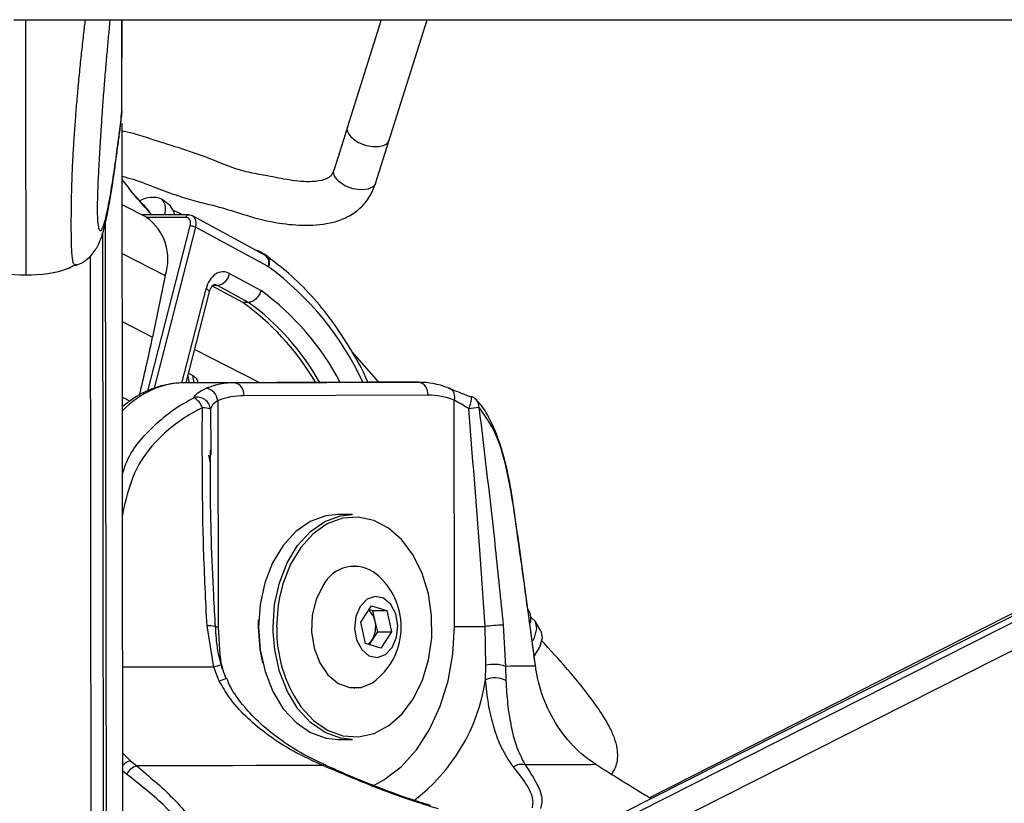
# Model space of a CAD drawing. Header units: millimetres. Extents: x 1471 to 17407, y 627 to 16320.
# Tile 25 of 74: x 6311 to 6465, y 5779 to 5901. Entities that reach past the tile are written whole.
import ezdxf

# ---------------------------------------------------------------- set-up
doc = ezdxf.new("R2010")
doc.units = ezdxf.units.MM
doc.header["$LTSCALE"] = 2
doc.layers.add('COMPONENT_GEOMETRY', color=7, linetype='Continuous')
doc.styles.add('SLDTEXTSTYLE0', font='TXT', dxfattribs={"width": 0.75})
doc.dimstyles.new('SLDDIMSTYLE0', dxfattribs={"dimtxt": 100, "dimasz": 6.604, "dimexe": 0, "dimexo": 0.0625, "dimgap": 25, "dimtad": 0, "dimtih": 1, "dimtoh": 1, "dimdec": 1, "dimrnd": 1e-09, "dimzin": 12, "dimdsep": 46, "dimtxsty": 'SLDTEXTSTYLE0', "dimsah": 1, "dimcen": 0.09, "dimadec": 0, "dimazin": 3, "dimtfac": 1, "dimtdec": 1, "dimtofl": 0, "dimtmove": 0, "dimatfit": 3, "dimfxl": 1, "dimfrac": 2, "dimtolj": 1, "dimtzin": 12, "dimarcsym": 0})

# ---------------------------------------------------------------- blocks, each defined once
blk = doc.blocks.new('_D_6')
at = {"layer": 'COMPONENT_GEOMETRY', "color": 7}
for p, q in [((7620.39, 5900.55), (7620.39, 3831.64)), ((7420.32, 3811.33), (7389.85, 3811.33)), ((7389.85, 3811.33), (7389.85, 3652.58)), ((7820.46, 3811.33), (7850.93, 3811.33)), ((7850.93, 3811.33), (7850.93, 3652.58)), ((7389.85, 3652.58), (7420.32, 3652.58)), ((7850.93, 3652.58), (7820.46, 3652.58)), ((7620.39, 1434.05), (7620.39, 3502.96)), ((3768.31, 1434.05), (7626.74, 1434.05))]:
    blk.add_line(p, q, dxfattribs=at)
for points in [[(7620.39, 5900.55), (7619.37, 5893.95), (7621.4, 5893.95)], [(7620.39, 1434.05), (7621.4, 1440.65), (7619.37, 1440.65)]]:
    blk.add_solid(points, dxfattribs=at)
at = {"layer": 'COMPONENT_GEOMETRY', "color": 7, "char_height": 100, "attachment_point": 1, "style": 'SLDTEXTSTYLE0'}
for s, insert in [('7\'3.92"', (7420.32, 3781.48)), ('2233.3', (7417.19, 3631.87))]:
    blk.add_mtext(s, dxfattribs=dict(at, insert=insert))

msp = doc.modelspace()

# ---------------------------------------------------------------- linework, layer by layer
at = {"color": 7, "linetype": 'Continuous', "lineweight": 25}
for p, q in [((6310.54, 5900.55), (8850.45, 5900.55)), ((6327.34, 5886.01), (6327.32, 5900.55)), ((6327.34, 5888.25), (6327.32, 5900.55)), ((6327.34, 5886.34), (6327.32, 5900.55)), ((6327.34, 5887.84), (6327.32, 5900.55)), ((6327.34, 5886.01), (6327.33, 5900.55)), ((6327.33, 5900.55), (6327.33, 5894.91)), ((6367.68, 5900.55), (6362.38, 5883.72)), ((6368.87, 5881.68), (6374.81, 5900.55)), ((6649.33, 5900.55), (6405.45, 5777.28)), ((6647.5, 5900.55), (6409.42, 5779.58)), ((6327.33, 5894.91), (6327.33, 5894.71)), ((6327.34, 5893.01), (6327.33, 5894.91)), ((6327.34, 5893), (6327.33, 5894.51)), ((6327.34, 5893.01), (6327.34, 5893)), ((6327.34, 5886.33), (6327.34, 5887.84)), ((6327.34, 5886.33), (6327.28, 5885.7)), ((6327.34, 5886.34), (6327.34, 5886.33)), ((6327.5, 5767.87), (6327.35, 5884.41)), ((6362.43, 5883.86), (6360.3, 5877.12)), ((6366.79, 5875.08), (6368.91, 5881.81)), ((6327.36, 5875.7), (6327.36, 5876.23)), ((6328.44, 5874.35), (6327.36, 5875.7)), ((6334.95, 5871.54), (6333.59, 5872.61)), ((6331.15, 5869.83), (6327.36, 5871.78)), ((6337.71, 5870.21), (6330.42, 5870.21)), ((6336.64, 5870.21), (6336.32, 5870.46)), ((6349.65, 5863.91), (6338.31, 5870.06)), ((6350.11, 5862.16), (6338.79, 5868.29)), ((6324.53, 5744.87), (6324.37, 5867.47)), ((6324.5, 5767.88), (6324.37, 5867.47)), ((6322.37, 5863.76), (6322.51, 5762.07)), ((6349.69, 5864.09), (6349.57, 5864.16)), ((6349.89, 5863.76), (6349.65, 5863.91)), ((6349.8, 5863.98), (6350.49, 5863.29)), ((6350.53, 5863.27), (6350.29, 5863.53)), ((6334.07, 5860.77), (6332.11, 5851.19)), ((6344.09, 5861.1), (6348.99, 5858.44)), ((6342.2, 5859.23), (6341.3, 5859.2)), ((6346.13, 5856.58), (6341.3, 5859.2)), ((6347.04, 5856.6), (6342.2, 5859.23)), ((6337.31, 5844.1), (6340.94, 5858.23)), ((6347.04, 5856.6), (6346.13, 5856.58)), ((6367.3, 5844.18), (6363.14, 5848.91)), ((6337.7, 5845.59), (6338.35, 5845.25)), ((6365.74, 5844.18), (6337.1, 5844.1)), ((6344.89, 5844.1), (6337.1, 5844.1)), ((6339.21, 5844.11), (6339.19, 5844.18)), ((6344.89, 5844.1), (6373.53, 5844.18)), ((6373.53, 5844.18), (6365.74, 5844.18)), ((6374.95, 5842.18), (6346.31, 5842.1)), ((6342.24, 5841.33), (6342.29, 5806.09)), ((6379.06, 5806.19), (6379.01, 5841.43)), ((6341.16, 5833.69), (6341.16, 5832.92)), ((6363.22, 5823.64), (6360.96, 5823.64)), ((6363.55, 5815.64), (6363.5, 5815.64)), ((6364.51, 5806.88), (6366.15, 5809.44)), ((6366.15, 5809.44), (6368.55, 5808.7)), ((6365.79, 5808.87), (6366.34, 5808.7)), ((6366.34, 5808.7), (6368.55, 5808.7)), ((6366.34, 5808.7), (6366.71, 5807.05)), ((6368.55, 5808.7), (6369.29, 5805.4)), ((6390.74, 5808.52), (6390.51, 5808.9)), ((6341.62, 5799.89), (6340.58, 5806.3)), ((6348.58, 5806.11), (6348.61, 5807.25)), ((6365.25, 5803.58), (6364.51, 5806.88)), ((6366.71, 5807.05), (6367.09, 5805.4)), ((6386.66, 5806.42), (6387.03, 5800.01)), ((6392.52, 5805.54), (6391.63, 5807.03)), ((6367.09, 5805.4), (6366.26, 5804.12)), ((6367.09, 5805.4), (6369.29, 5805.4)), ((6369.29, 5805.4), (6367.64, 5802.84)), ((6383.96, 5800.19), (6383.83, 5806.2)), ((6367.64, 5802.84), (6365.25, 5803.58)), ((6366.26, 5804.12), (6365.8, 5803.41)), ((6383.91, 5797.93), (6383.96, 5800.19)), ((6342.49, 5797.7), (6341.62, 5799.89)), ((6387.03, 5800.01), (6387.08, 5797.82)), ((6363.5, 5796.64), (6363.55, 5796.64)), ((6360.96, 5788.64), (6363.22, 5788.64)), ((6328.66, 5785.32), (6329.64, 5784.55)), ((6401.09, 5784.74), (6399.97, 5785.52))]:
    msp.add_line(p, q, dxfattribs=at)
at = {"color": 8, "linetype": 'Continuous', "lineweight": 25}
for p, q in [((6327.34, 5886.01), (6327.32, 5900.55)), ((6327.34, 5886.01), (6327.33, 5900.55)), ((6327.33, 5894.91), (6327.33, 5900.55)), ((6401.57, 5770.01), (6659.82, 5900.55)), ((6402.21, 5774.66), (6651.28, 5900.55)), ((6327.33, 5894.51), (6327.33, 5894.91)), ((6327.33, 5894.53), (6327.33, 5894.51)), ((6327.55, 5734.24), (6327.35, 5884.41)), ((6327.36, 5875.7), (6327.36, 5876.23)), ((6324.98, 5729.42), (6324.79, 5869.18)), ((6337.31, 5869.81), (6331.19, 5869.81)), ((6331.37, 5842.81), (6337.97, 5868.5)), ((6338.79, 5868.29), (6332.36, 5843.27)), ((6327.37, 5864.21), (6334.07, 5860.77)), ((6349.46, 5864.02), (6349.04, 5864.34)), ((6336.66, 5844.07), (6340.42, 5858.73)), ((6327.39, 5853.62), (6332.11, 5851.19)), ((6348.68, 5844.13), (6338.65, 5849.29)), ((6337.58, 5845.14), (6337.79, 5844.1)), ((6338.58, 5844.11), (6338.35, 5845.25)), ((6327.4, 5841.87), (6328.61, 5841.25)), ((6341.11, 5839.99), (6341.16, 5833.69)), ((6341.12, 5831.59), (6340.87, 5832.83)), ((6327.43, 5824.53), (6327.56, 5824.51)), ((6327.56, 5824.51), (6327.43, 5823.59)), ((6350.86, 5805.39), (6350.85, 5806.11)), ((6327.48, 5786.54), (6328.66, 5785.32)), ((6328.07, 5783.24), (6327.48, 5783.71))]:
    msp.add_line(p, q, dxfattribs=at)
at = {"color": 8, "linetype": 'Continuous', "lineweight": 25, "flags": 128}
for points in [[(6366.79, 5875.07), (6366.47, 5874.6), (6365.67, 5874.2), (6364.54, 5874.08), (6363.27, 5874.28), (6362.04, 5874.75), (6361.03, 5875.43), (6360.41, 5876.21), (6360.27, 5876.97), (6360.33, 5877.2)], [(6340.94, 5858.23), (6340.95, 5858.25), (6340.92, 5858.35), (6340.82, 5858.47), (6340.65, 5858.6), (6340.42, 5858.73)], [(6351.86, 5810.72), (6351.66, 5809.55), (6351.41, 5806.11)], [(6342.29, 5806.09), (6341.87, 5806.09), (6341.78, 5806.09)], [(6342.29, 5806.09), (6342.55, 5801.81), (6342.89, 5799.58)], [(6366.2, 5781.34), (6368.09, 5782.35), (6370.76, 5784.4), (6373.15, 5787.05), (6375.21, 5790.21), (6376.86, 5793.81), (6378.08, 5797.75), (6378.82, 5801.91), (6379.06, 5806.19)], [(6341.62, 5799.89), (6339.48, 5799.89), (6337.32, 5799.88), (6335.14, 5799.88), (6332.95, 5799.87), (6330.73, 5799.87), (6328.5, 5799.87), (6327.46, 5799.87)]]:
    msp.add_lwpolyline(points, dxfattribs=at)
at = {"color": 7, "linetype": 'Continuous', "lineweight": 25, "flags": 128}
for points in [[(6335.54, 5870.21), (6335.48, 5870.69), (6334.91, 5871.57)], [(6336.57, 5870.21), (6336.28, 5870.49), (6335.44, 5870.83)], [(6337.71, 5870.21), (6337.78, 5870.2), (6337.87, 5870.17)], [(6349.04, 5864.34), (6348.53, 5864.61), (6348.04, 5864.79)], [(6377.97, 5843.36), (6378.24, 5843.32), (6378.48, 5843.21), (6378.69, 5843.03), (6378.86, 5842.79), (6378.98, 5842.5), (6379.05, 5842.16), (6379.06, 5841.8), (6379.01, 5841.43)], [(6381.62, 5841.91), (6381.71, 5841.97), (6381.73, 5841.97)], [(6388.29, 5824.67), (6388.31, 5824.71), (6388.32, 5824.73)], [(6360.96, 5823.64), (6359.06, 5823.43), (6356.64, 5822.54), (6354.39, 5820.97), (6352.42, 5818.8), (6350.79, 5816.11), (6349.58, 5813.01), (6348.83, 5809.63), (6348.58, 5806.11)], [(6350.85, 5806.11), (6351.1, 5809.63), (6351.84, 5813.01), (6353.05, 5816.11), (6354.68, 5818.8), (6356.66, 5820.97), (6358.9, 5822.54), (6361.32, 5823.43), (6363.22, 5823.64)], [(6355.02, 5793.96), (6355.19, 5793.72), (6357.13, 5791.61), (6359.33, 5790.09), (6361.7, 5789.23), (6364.14, 5789.06), (6366.56, 5789.59), (6368.85, 5790.8), (6370.92, 5792.64), (6372.69, 5795.03), (6374.09, 5797.87), (6375.05, 5801.05), (6375.54, 5804.44), (6375.53, 5807.9), (6375.03, 5811.29), (6374.07, 5814.47), (6372.66, 5817.3), (6370.89, 5819.68), (6368.81, 5821.51), (6366.51, 5822.7), (6364.09, 5823.22), (6361.65, 5823.04), (6359.28, 5822.16), (6357.09, 5820.64), (6355.16, 5818.51), (6353.57, 5815.88), (6352.38, 5812.85), (6351.86, 5810.72)], [(6358.58, 5812.54), (6357.54, 5810.4), (6356.95, 5807.95), (6356.85, 5805.37), (6357.25, 5802.84), (6358.11, 5800.56), (6359.38, 5798.69), (6360.95, 5797.38), (6362.72, 5796.71), (6364.55, 5796.75), (6366.3, 5797.48), (6366.92, 5797.93)], [(6364.41, 5809.34), (6363.74, 5807.75), (6363.54, 5805.92), (6363.86, 5804.12), (6364.64, 5802.63), (6365.76, 5801.67), (6367.06, 5801.4), (6368.33, 5801.84), (6369.38, 5802.94), (6370.06, 5804.53), (6370.25, 5806.36), (6369.94, 5808.16), (6369.16, 5809.65), (6368.04, 5810.61), (6366.74, 5810.89), (6365.47, 5810.44), (6364.41, 5809.34)], [(6390.99, 5807.61), (6391.63, 5807.03), (6391.86, 5805.9), (6391.48, 5804.46), (6391.25, 5804.01)], [(6348.58, 5806.11), (6348.84, 5802.59), (6349.6, 5799.21), (6350.82, 5796.12), (6352.45, 5793.43), (6354.43, 5791.27), (6356.68, 5789.72), (6359.11, 5788.84), (6360.96, 5788.64)], [(6349.25, 5800.55), (6348.84, 5802.67), (6348.58, 5806.11)], [(6363.22, 5788.64), (6361.37, 5788.84), (6358.95, 5789.72), (6356.7, 5791.27), (6354.71, 5793.43), (6353.08, 5796.12), (6351.86, 5799.21), (6351.11, 5802.59), (6350.86, 5805.39)], [(6379.06, 5806.19), (6379.55, 5806.19), (6380.11, 5806.19), (6380.7, 5806.19), (6381.33, 5806.19), (6381.98, 5806.2), (6382.62, 5806.2), (6383.24, 5806.2), (6383.83, 5806.2)], [(6392.52, 5805.54), (6392.52, 5805.53), (6392.74, 5804.47), (6392.38, 5803.11), (6391.5, 5801.67)], [(6391.69, 5800.04), (6391.33, 5800.04), (6390.9, 5800.04), (6390.41, 5800.03), (6389.86, 5800.03), (6389.25, 5800.02), (6388.57, 5800.02), (6387.83, 5800.02), (6387.03, 5800.01)], [(6391.69, 5800.04), (6391.7, 5800.08), (6391.7, 5800.09)], [(6358.62, 5784.6), (6355.23, 5784.59), (6351.76, 5784.59), (6348.22, 5784.58), (6344.61, 5784.57), (6340.94, 5784.57), (6337.21, 5784.56), (6333.44, 5784.55), (6329.64, 5784.55)], [(6401.09, 5784.74), (6400.27, 5784.73), (6399.29, 5784.73), (6398.14, 5784.72), (6396.83, 5784.71), (6395.36, 5784.71), (6393.75, 5784.7), (6391.97, 5784.69), (6390.06, 5784.69)]]:
    msp.add_lwpolyline(points, dxfattribs=at)
at = {"color": 7, "linetype": 'Continuous', "lineweight": 25}
for centre, radius, start, end in [((6332.09, 5869.29), 3.65, 66.4773, 122.1768), ((6331.94, 5871.14), 2.2, 334.8802, 42.9551), ((6326.5, 5863.33), 7.99, 341.286, 54.3941), ((6337.89, 5866.42), 2.08, 64.258, 87.7786), ((6349.81, 5861.61), 0.625, 55.1585, 61.4957), ((6341.76, 5861.57), 2.38, 280.5543, 348.5826), ((6121.28, 5894.3), 215.19, 345.9831, 348.4421), ((6344.96, 5831.72), 12.38, 90.2987, 111.3119), ((6340.06, 5841.1), 2.19, 5.9216, 79.6723), ((6344.54, 5842.35), 1.79, 352.0505, 78.581), ((6373.17, 5842.43), 1.79, 352.0505, 78.581), ((6373.53, 5831.82), 12.36, 68.9808, 90.0143), ((6339.05, 5839.8), 2.07, 5.3152, 104.8503), ((6337.03, 5839.2), 3, 19.6308, 60.0223), ((6346.37, 5830.75), 11.35, 90.2987, 111.3119), ((6374.95, 5830.85), 11.33, 68.9808, 90.0143), ((6381.02, 5840.1), 2, 42.9756, 69.3308), ((6339.92, 5836.78), 3.43, 69.562, 91.0627), ((6375.61, 5886.11), 46.36, 277.0438, 279.0147), ((6363.49, 5810.05), 5.51, 51.5113, 153.1227), ((6360.17, 5806.14), 10.63, 309.3893, 50.6107), ((6363.79, 5806.5), 2.98, 10.7119, 49.5283), ((6388.44, 5807.41), 2.54, 345.0231, 25.7737), ((6362.87, 5806.14), 3.95, 329.1522, 13.309), ((6387.18, 5781.83), 24.6, 91.2217, 97.8371), ((6364.24, 5805.38), 2.38, 305.9742, 327.9576), ((6385.2, 5794.9), 5.43, 70.2994, 103.2), ((6385.38, 5794.62), 3.62, 62.0972, 113.9982), ((6330.36, 5782.09), 2.56, 106.446, 153.3275), ((6389.46, 5782.72), 2.06, 73.0354, 125.8405)]:
    msp.add_arc(centre, radius, start, end, dxfattribs=at)
at = {"color": 8, "linetype": 'Continuous', "lineweight": 25}
for centre, radius, start, end in [((6337.75, 5869.77), 0.442, 95.3442, 174.1254), ((6348.71, 5862.73), 1.51, 337.6149, 51.777), ((6348.92, 5862.76), 1.4, 333.0412, 45.8379), ((6322.82, 5824.82), 46.25, 24.7447, 53.7542), ((6324.43, 5824.8), 41.65, 27.7058, 53.8562), ((6323.65, 5824.65), 39.6, 29.5207, 53.808), ((6377.49, 5841.96), 4.24, 333.8919, 0.0892), ((6381.36, 5840.44), 1.52, 355.348, 41.6284), ((6341, 5803.57), 2.76, 71.5238, 98.7478), ((6372.46, 5805.75), 21.05, 179.0121, 214.0579), ((6347.1, 5780.8), 19.86, 102.4214, 106.0131), ((6344.85, 5793.06), 5.21, 104.0782, 116.8587), ((6355.28, 5802.23), 28.95, 306.8344, 351.4544), ((6329.4, 5782.84), 2.6, 106.5447, 137.5646), ((6358.85, 5784.36), 0.332, 74.8699, 133.6007)]:
    msp.add_arc(centre, radius, start, end, dxfattribs=at)
at = {"color": 7, "linetype": 'Continuous', "lineweight": 25}
for centre, major_axis, ratio, start_param, end_param in [((6336.98, 5868.5), (0.64, 1.25), 0.664507, 5.041384, 6.61218), ((6337.38, 5868.29), (0.93, 1.77), 0.663275, 5.045841, 6.616637), ((6343.08, 5857.36), (0, 4), 0.706963, 5.916984, 7.504924), ((6333.39, 5813.6), (-4.24, 47.91), 0.687394, 5.341752, 5.76122)]:
    msp.add_ellipse(centre, major_axis=major_axis, ratio=ratio, start_param=start_param, end_param=end_param, dxfattribs=at)
at = {"color": 8, "linetype": 'Continuous', "lineweight": 25}
for centre, major_axis, ratio, start_param, end_param in [((6341.67, 5857.36), (0.06, 2), 0.69905, 5.938194, 6.32045), ((6337.07, 5820.1), (0.12, 24), 0.707093, 0.005537, 0.613333)]:
    msp.add_ellipse(centre, major_axis=major_axis, ratio=ratio, start_param=start_param, end_param=end_param, dxfattribs=at)
for points, knots in [([(6312.32, 5900.55), (6312.32, 5899.74), (6312.33, 5898.24), (6312.33, 5895.94), (6312.33, 5893.74), (6312.33, 5891.45), (6312.34, 5889.1), (6312.34, 5886.67), (6312.34, 5884.15), (6312.35, 5881.95), (6312.35, 5880.12), (6312.35, 5878.49), (6312.35, 5876.59), (6312.36, 5874.4), (6312.36, 5872.15), (6312.36, 5870.13), (6312.37, 5868.38), (6312.37, 5866.94), (6312.37, 5865.65), (6312.37, 5864.59), (6312.37, 5863.72), (6312.37, 5862.96), (6312.37, 5862.28), (6312.37, 5861.71), (6312.38, 5861.29), (6312.38, 5861.02), (6312.38, 5860.87), (6312.38, 5860.83), (6312.38, 5860.89), (6312.38, 5860.89)], [0, 0, 0, 0, 0.060131, 0.109685, 0.15929, 0.209092, 0.258982, 0.307968, 0.357112, 0.406975, 0.432084, 0.457264, 0.494121, 0.531429, 0.568606, 0.606445, 0.63395, 0.662257, 0.689763, 0.71796, 0.743362, 0.769075, 0.800356, 0.836271, 0.872473, 0.909315, 0.946297, 0.995719, 1, 1, 1, 1]), ([(6320.22, 5862.36), (6320.18, 5862.34), (6320.09, 5862.3), (6319.96, 5862.39), (6319.82, 5862.63), (6319.71, 5863.04), (6319.62, 5863.61), (6319.56, 5864.29), (6319.52, 5864.95), (6319.49, 5865.78), (6319.47, 5866.79), (6319.46, 5867.96), (6319.46, 5869.29), (6319.47, 5870.84), (6319.49, 5872.49), (6319.54, 5874.46), (6319.6, 5876.29), (6319.67, 5877.94), (6319.73, 5879.23), (6319.81, 5880.57), (6319.93, 5882.42), (6320.09, 5884.67), (6320.29, 5887.27), (6320.53, 5890), (6320.8, 5892.82), (6321.1, 5895.71), (6321.39, 5898.29), (6321.57, 5899.86), (6321.66, 5900.55)], [0, 0, 0, 0, 0.029556, 0.072958, 0.110202, 0.147655, 0.192567, 0.215273, 0.238288, 0.264462, 0.291185, 0.314115, 0.341137, 0.3691, 0.397767, 0.427135, 0.4714, 0.493803, 0.51642, 0.543065, 0.569794, 0.623684, 0.678666, 0.733863, 0.80373, 0.873818, 0.944408, 1, 1, 1, 1]), ([(6323.55, 5869.32), (6323.55, 5869.28), (6323.57, 5869.09), (6323.61, 5868.74), (6323.67, 5868.33), (6323.75, 5868.02), (6323.85, 5867.82), (6323.96, 5867.74), (6324.07, 5867.78), (6324.2, 5867.92), (6324.36, 5868.23), (6324.57, 5868.81), (6324.85, 5869.85), (6325.17, 5871.31), (6325.5, 5873.05), (6325.79, 5874.78), (6326.04, 5876.41), (6326.3, 5878.17), (6326.6, 5880.36), (6326.95, 5883.03), (6327.21, 5885.23), (6327.34, 5886.34)], [0, 0, 0, 0, 0.004347, 0.017495, 0.044366, 0.070563, 0.096926, 0.130242, 0.163683, 0.1974, 0.231179, 0.295909, 0.360864, 0.452289, 0.544, 0.608431, 0.672926, 0.737591, 0.802306, 0.901076, 1, 1, 1, 1]), ([(6362.47, 5883.84), (6362.44, 5883.8), (6362.28, 5883.55), (6362.48, 5882.94), (6363.08, 5882.15), (6364.12, 5881.45), (6365.38, 5880.97), (6366.69, 5880.77), (6367.84, 5880.89), (6368.64, 5881.25), (6368.8, 5881.65), (6368.87, 5881.83)], [0, 0, 0, 0, 0.0262893, 0.1512893, 0.2762893, 0.4012893, 0.5262893, 0.6512893, 0.7762893, 0.9012893, 1, 1, 1, 1]), ([(6331.95, 5870.27), (6331.62, 5870.63), (6330.48, 5871.89), (6329.26, 5873.27), (6328.5, 5874.26), (6328.43, 5874.35)], [0, 0, 0, 0, 0.268306, 0.9363098, 1, 1, 1, 1]), ([(6327.42, 5829.82), (6327.58, 5830.39), (6328.41, 5833.26), (6331.36, 5836.59), (6335.07, 5839.88), (6337.36, 5841.15), (6338.53, 5841.79)], [0, 0, 0, 0, 0.103714, 0.516857, 0.755191, 1, 1, 1, 1])]:
    msp.add_open_spline(points, degree=3, knots=knots, dxfattribs=at)
at = {"color": 7, "linetype": 'Continuous', "lineweight": 25}
for points, knots in [([(6325.47, 5900.55), (6325.44, 5900.28), (6325.34, 5899.23), (6325.16, 5897.29), (6324.93, 5894.73), (6324.7, 5892.04), (6324.47, 5889.21), (6324.27, 5886.54), (6324.1, 5884.08), (6323.96, 5881.86), (6323.82, 5879.52), (6323.7, 5877.34), (6323.61, 5875.33), (6323.55, 5873.88), (6323.52, 5872.71), (6323.5, 5871.97), (6323.49, 5871.33), (6323.49, 5870.86), (6323.5, 5870.4), (6323.51, 5869.98), (6323.53, 5869.6), (6323.54, 5869.41), (6323.55, 5869.32)], [0, 0, 0, 0, 0.033627, 0.128789, 0.225186, 0.321726, 0.418834, 0.516224, 0.582058, 0.648083, 0.71501, 0.782497, 0.826278, 0.870784, 0.891232, 0.91208, 0.925673, 0.939727, 0.951283, 0.96842, 0.985978, 1, 1, 1, 1]), ([(6326.71, 5880.94), (6326.81, 5881.66), (6327.01, 5883.15), (6327.21, 5884.83), (6327.31, 5885.7)], [0, 0, 0, 0, 0.483892, 1, 1, 1, 1]), ([(6360.3, 5877.12), (6360.19, 5876.83), (6360.02, 5876.4), (6359.45, 5875.95), (6358.55, 5875.55), (6356.46, 5875.25), (6353.44, 5875.56), (6350.2, 5876.25), (6347.37, 5876.71), (6344.54, 5877.49), (6341.18, 5878.91), (6336.89, 5880.47), (6332.33, 5881.81), (6329.18, 5882.89), (6327.61, 5883.18), (6327.35, 5883.23)], [0, 0, 0, 0, 0.045426, 0.065527, 0.087855, 0.14429, 0.246175, 0.339884, 0.417181, 0.485314, 0.584744, 0.725045, 0.858917, 0.976741, 1, 1, 1, 1]), ([(6320.22, 5862.37), (6320.56, 5862.51), (6321.36, 5862.83), (6322.32, 5863.64), (6323.08, 5864.54), (6323.58, 5865.37), (6323.94, 5866.14), (6324.25, 5867.01), (6324.66, 5868.4), (6325.17, 5870.72), (6325.77, 5874.19), (6326.28, 5877.65), (6326.59, 5880.06), (6326.71, 5880.94)], [0, 0, 0, 0, 0.024596, 0.057038, 0.088489, 0.121968, 0.161734, 0.215899, 0.299966, 0.485024, 0.687356, 0.884912, 1, 1, 1, 1]), ([(6327.36, 5876.23), (6327.93, 5876.07), (6329.73, 5875.59), (6332.56, 5874.43), (6335.8, 5873.26), (6339.26, 5872.19), (6342.91, 5871.4), (6347.13, 5869.95), (6351.46, 5868.85), (6356.01, 5868.51), (6359.65, 5868.78), (6362.49, 5869.82), (6364.45, 5871.16), (6365.96, 5872.95), (6366.52, 5874.38), (6366.79, 5875.08)], [0, 0, 0, 0, 0.041403, 0.131121, 0.212364, 0.281085, 0.377195, 0.465056, 0.584125, 0.678153, 0.777296, 0.831112, 0.888334, 0.945727, 1, 1, 1, 1]), ([(6331.63, 5870.73), (6330.63, 5871.81), (6329.48, 5873.04), (6328.55, 5874.21), (6328.44, 5874.35)], [0, 0, 0, 0, 0.876967, 1, 1, 1, 1]), ([(6365.61, 5844.18), (6365.57, 5844.28), (6364.81, 5846.1), (6362.97, 5849.33), (6360.1, 5853.78), (6356.86, 5857.72), (6353.46, 5861.1), (6351.04, 5862.91), (6349.89, 5863.76)], [0, 0, 0, 0, 0.011933, 0.213395, 0.414893, 0.616338, 0.817608, 1, 1, 1, 1]), ([(6304.52, 5862.51), (6304.9, 5862.31), (6307.29, 5861.05), (6310.06, 5860.96), (6312.38, 5860.88)], [0, 0, 0, 0, 0.161148, 1, 1, 1, 1]), ([(6312.38, 5860.88), (6314.69, 5860.96), (6317.46, 5861.06), (6319.84, 5862.33), (6320.23, 5862.53)], [0, 0, 0, 0, 0.838852, 1, 1, 1, 1]), ([(6320.3, 5862.4), (6320.29, 5862.39), (6320.26, 5862.36), (6320.24, 5862.36), (6320.22, 5862.36)], [0, 0, 0, 0, 0.294323, 1, 1, 1, 1]), ([(6340.94, 5858.23), (6340.99, 5858.38), (6341.1, 5858.73), (6341.35, 5859.13), (6341.59, 5859.34), (6341.66, 5859.37), (6341.67, 5859.36), (6341.68, 5859.35)], [0, 0, 0, 0, 0.16552, 0.389685, 0.61698, 0.874266, 1, 1, 1, 1]), ([(6348.99, 5858.44), (6348.99, 5858.43), (6348.95, 5858.3), (6348.82, 5857.97), (6348.52, 5857.47), (6348.05, 5857), (6347.53, 5856.68), (6347.2, 5856.63), (6347.04, 5856.6)], [0, 0, 0, 0, 0.01338, 0.132382, 0.349521, 0.566424, 0.78321, 1, 1, 1, 1]), ([(6338.35, 5845.25), (6338.55, 5845.11), (6338.99, 5844.81), (6339.1, 5844.4), (6339.17, 5844.17)], [0, 0, 0, 0, 0.45824, 1, 1, 1, 1]), ([(6337.1, 5844.1), (6336.48, 5844.08), (6334.88, 5844.01), (6332.34, 5843.36), (6329.67, 5842.15), (6328.13, 5840.95), (6327.41, 5840.38)], [0, 0, 0, 0, 0.1772545, 0.4623998, 0.748214, 1, 1, 1, 1]), ([(6338.53, 5841.79), (6338.69, 5842.05), (6339.03, 5842.59), (6339.96, 5843.02), (6340.46, 5843.26)], [0, 0, 0, 0, 0.461861, 1, 1, 1, 1]), ([(6377.97, 5843.36), (6378.56, 5843.13), (6379.65, 5842.7), (6381, 5842.16), (6381.62, 5841.91)], [0, 0, 0, 0, 0.538139, 1, 1, 1, 1]), ([(6339.85, 5840.2), (6339.7, 5840.13), (6337.48, 5839.07), (6333.63, 5836.37), (6329.22, 5831.01), (6328.11, 5826.68), (6327.56, 5824.51)], [0, 0, 0, 0, 0.025047, 0.371523, 0.686338, 1, 1, 1, 1]), ([(6340.58, 5806.3), (6340.38, 5810.27), (6339.81, 5821.58), (6339.84, 5832.88), (6339.85, 5840.2)], [0, 0, 0, 0, 0.351724, 1, 1, 1, 1]), ([(6342.24, 5841.33), (6341.94, 5841.11), (6341.37, 5840.7), (6341.19, 5840.22), (6341.11, 5839.99)], [0, 0, 0, 0, 0.530587, 1, 1, 1, 1]), ([(6381.3, 5840.1), (6380.91, 5840.32), (6380.07, 5840.81), (6379.38, 5841.21), (6379.01, 5841.43)], [0, 0, 0, 0, 0.4694133, 1, 1, 1, 1]), ([(6383.83, 5806.2), (6383.56, 5810.17), (6382.8, 5821.48), (6381.89, 5832.77), (6381.3, 5840.1)], [0, 0, 0, 0, 0.3517971, 1, 1, 1, 1]), ([(6386.49, 5833.55), (6386.21, 5834.45), (6385.6, 5836.4), (6384.38, 5838.89), (6383.34, 5840.63), (6382.59, 5841.31), (6382.46, 5841.42)], [0, 0, 0, 0, 0.277954, 0.599947, 0.935845, 1, 1, 1, 1]), ([(6388.29, 5824.67), (6387.93, 5826.83), (6387.21, 5831.15), (6385.49, 5836.73), (6383.8, 5839.06), (6382.88, 5840.32)], [0, 0, 0, 0, 0.313753, 0.62866, 1, 1, 1, 1]), ([(6382.88, 5840.32), (6383.76, 5833), (6385.12, 5821.7), (6386.26, 5810.4), (6386.66, 5806.42)], [0, 0, 0, 0, 0.648276, 1, 1, 1, 1]), ([(6341.89, 5806.19), (6341.8, 5807.81), (6341.38, 5815.19), (6341.06, 5824.36), (6341.12, 5831.9), (6341.13, 5833.69)], [0, 0, 0, 0, 0.1761848, 0.805195, 1, 1, 1, 1]), ([(6388.3, 5824.72), (6388.19, 5825.5), (6387.93, 5827.41), (6387.34, 5830.3), (6386.85, 5832.48), (6386.51, 5833.48), (6386.49, 5833.55)], [0, 0, 0, 0, 0.242293, 0.598367, 0.969141, 1, 1, 1, 1]), ([(6391.69, 5800.04), (6391.51, 5801.35), (6390.63, 5807.88), (6389.5, 5816.1), (6388.52, 5823), (6388.29, 5824.67)], [0, 0, 0, 0, 0.159188, 0.795943, 1, 1, 1, 1]), ([(6391.7, 5800.09), (6391.43, 5802.14), (6390.33, 5810.35), (6389.18, 5818.57), (6388.32, 5824.73)], [0, 0, 0, 0, 0.249839, 1, 1, 1, 1]), ([(6342.83, 5800.2), (6342.8, 5800.31), (6342.39, 5801.67), (6342.02, 5803.68), (6341.96, 5805.58), (6341.94, 5806.19)], [0, 0, 0, 0, 0.056247, 0.699143, 1, 1, 1, 1]), ([(6403.55, 5783.22), (6403.8, 5783.65), (6404.44, 5784.72), (6404.56, 5786.62), (6404.15, 5788.49), (6403.39, 5790.31), (6402.22, 5792.36), (6399.98, 5795.59), (6396.69, 5799.6), (6393.96, 5802.58), (6392.61, 5804.05)], [0, 0, 0, 0, 0.070898, 0.175209, 0.243206, 0.317544, 0.401782, 0.502549, 0.754355, 1, 1, 1, 1]), ([(6343.6, 5798.11), (6343.5, 5798.3), (6343.17, 5798.97), (6343.01, 5799.7), (6342.89, 5800.22)], [0, 0, 0, 0, 0.284928, 1, 1, 1, 1]), ([(6399.97, 5785.52), (6399.59, 5785.81), (6398, 5787.06), (6395.43, 5789.92), (6392.96, 5794.48), (6391.98, 5798.05), (6391.72, 5799.82), (6391.69, 5800.04)], [0, 0, 0, 0, 0.095474, 0.402352, 0.701252, 0.962182, 1, 1, 1, 1]), ([(6358.62, 5784.6), (6357.07, 5785.31), (6353.93, 5786.73), (6349.9, 5789.36), (6346.56, 5792.2), (6344.13, 5794.88), (6342.98, 5796.87), (6342.49, 5797.7)], [0, 0, 0, 0, 0.245373, 0.495297, 0.678097, 0.864612, 1, 1, 1, 1]), ([(6358.94, 5784.7), (6357.83, 5785.22), (6355.35, 5786.37), (6351.85, 5788.63), (6348.63, 5791.25), (6346.14, 5793.95), (6344.47, 5796.22), (6343.84, 5797.68), (6343.64, 5798.13)], [0, 0, 0, 0, 0.18063, 0.404763, 0.601627, 0.775755, 0.929813, 1, 1, 1, 1]), ([(6388.25, 5784.39), (6387.49, 5785.5), (6386.28, 5787.27), (6385.12, 5790.77), (6384.32, 5794.01), (6384.04, 5796.66), (6383.91, 5797.93)], [0, 0, 0, 0, 0.367123, 0.580074, 0.797975, 1, 1, 1, 1]), ([(6387.08, 5797.82), (6387.15, 5796.59), (6387.31, 5794.04), (6387.83, 5790.91), (6388.6, 5787.52), (6389.49, 5785.77), (6390.06, 5784.69)], [0, 0, 0, 0, 0.202402, 0.415938, 0.635024, 1, 1, 1, 1]), ([(6329.64, 5784.55), (6331.58, 5782.91), (6335.5, 5779.62), (6339.42, 5774.64), (6341.05, 5770.64), (6341.01, 5767.78), (6340.11, 5765.56), (6337.77, 5763.44), (6334.75, 5762.28), (6332.9, 5761.85), (6332.66, 5761.79)], [0, 0, 0, 0, 0.208234, 0.420981, 0.592265, 0.677743, 0.765865, 0.874569, 0.983936, 1, 1, 1, 1]), ([(6376.6, 5777.86), (6375.58, 5778.16), (6372.02, 5779.24), (6365.89, 5781.49), (6361.07, 5783.56), (6358.62, 5784.6)], [0, 0, 0, 0, 0.163716, 0.575625, 1, 1, 1, 1]), ([(6367.94, 5780.93), (6367.11, 5781.25), (6364.72, 5782.16), (6361.72, 5783.43), (6359.6, 5784.38), (6358.93, 5784.68)], [0, 0, 0, 0, 0.267669, 0.771308, 1, 1, 1, 1]), ([(6391.2, 5778.02), (6391.25, 5778.31), (6391.43, 5779.35), (6390.56, 5781.48), (6389.03, 5783.41), (6388.25, 5784.39)], [0, 0, 0, 0, 0.161875, 0.574916, 1, 1, 1, 1]), ([(6390.06, 5784.69), (6390.76, 5783.66), (6392.17, 5781.59), (6392.85, 5779.32), (6392.53, 5778.21), (6392.44, 5777.9)], [0, 0, 0, 0, 0.413472, 0.836281, 1, 1, 1, 1]), ([(6409.68, 5779.42), (6409.39, 5779.6), (6406.3, 5781.45), (6403.57, 5783.18), (6401.09, 5784.74)], [0, 0, 0, 0, 0.095474, 1, 1, 1, 1]), ([(6332.12, 5762), (6332.34, 5762.06), (6334.09, 5762.47), (6336.94, 5763.56), (6339.06, 5765.54), (6339.82, 5767.62), (6339.71, 5770.29), (6337.94, 5774.01), (6333.96, 5778.63), (6330.05, 5781.69), (6328.07, 5783.24)], [0, 0, 0, 0, 0.0156907, 0.1221635, 0.2284024, 0.3128217, 0.4004634, 0.5725392, 0.7836075, 1, 1, 1, 1]), ([(6375.36, 5778.39), (6374.75, 5778.57), (6372.83, 5779.14), (6370.33, 5780), (6368.5, 5780.71), (6367.94, 5780.93)], [0, 0, 0, 0, 0.242769, 0.767885, 1, 1, 1, 1])]:
    msp.add_open_spline(points, degree=3, knots=knots, dxfattribs=at)

# ---------------------------------------------------------------- dimensions: what is measured, and where the dimension line sits
at = {"layer": 'COMPONENT_GEOMETRY', "color": 7}
dim = msp.add_linear_dim(base=(7620.39, 5900.55), p1=(3765.77, 1434.05), p2=(8879.19, 5900.55), angle=90, dimstyle='SLDDIMSTYLE0', dxfattribs=at)
dim.commit()
dim.dimension.update_dxf_attribs({"geometry": '_D_6', "text_midpoint": (7620.39, 3667.3), "dimtype": 160})

doc.saveas('drawing.dxf')
